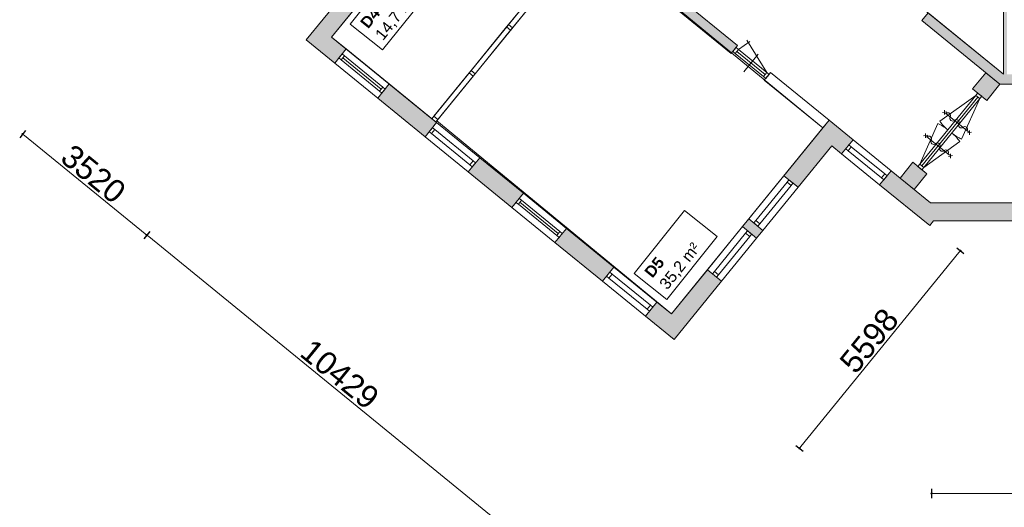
# Model space of a CAD drawing. Header units: millimetres. Extents: x 755778 to 1537169, y 90093 to 392038.
# Tile 2 of 134: x 907894 to 929529, y 105185 to 115894. Entities that reach past the tile are written whole.
import ezdxf

# ---------------------------------------------------------------- set-up
doc = ezdxf.new("R2010")
doc.units = ezdxf.units.MM
doc.layers.add('maatlijnen', color=7, linetype='Continuous')
doc.layers.add('NIV 1OS', color=7, linetype='Continuous')
doc.layers.add('oppervlaktelijnen', color=6, linetype='Continuous', lineweight=35, plot=False)
doc.layers.add('RUIMTEnr', color=7, linetype='Continuous', lineweight=5)
doc.styles.get("Standard").update_dxf_attribs({"font": 'arial.ttf'})
doc.dimstyles.new('even', dxfattribs={"dimtxt": 500, "dimasz": 50, "dimexe": 100, "dimexo": 0, "dimgap": 50, "dimtad": 1, "dimdec": 0, "dimzin": 0, "dimdsep": 46, "dimtxsty": 'Standard', "dimblk": 'DOT', "dimcen": 1, "dimclrd": 7, "dimclre": 7, "dimclrt": 7, "dimadec": 0, "dimazin": 0, "dimtfac": 1, "dimtdec": 0, "dimtofl": 0, "dimtmove": 0, "dimatfit": 2, "dimldrblk": 'DOT', "dimfxl": 100, "dimfxlon": 1, "dimtolj": 1, "dimtzin": 0, "dimlwd": 5, "dimarcsym": 0})

# ---------------------------------------------------------------- blocks, each defined once
blk = doc.blocks.new('_Dot')
at = {"color": 0, "linetype": 'ByBlock', "lineweight": -2}
blk.add_line((-0.5, 0), (-1, 0), dxfattribs=at)
at = {"color": 0, "linetype": 'ByBlock', "const_width": 0.5}
blk.add_lwpolyline([(-0.25, 0, 1), (0.25, 0, 1)], format="xyb", close=True, dxfattribs=at)
blk = doc.blocks.new('*D173')
at = {"layer": 'Defpoints', "color": 0, "lineweight": 5, "transparency": 16777216}
for p in [(927931, 111423), (968635, 109546), (968635, 105489)]:
    blk.add_point(p, dxfattribs=at)
at = {"layer": 'maatlijnen', "color": 7, "lineweight": -2, "transparency": 16777216}
for p, q in [((927931, 105589), (927931, 105389)), ((968635, 105589), (968635, 105389))]:
    blk.add_line(p, q, dxfattribs=at)
at = {"layer": 'maatlijnen', "color": 7, "lineweight": 5, "transparency": 16777216}
blk.add_line((927981, 105489), (968585, 105489), dxfattribs=at)
at = {"layer": 'maatlijnen', "color": 7, "lineweight": 5, "transparency": 16777216, "xscale": 50, "yscale": 50, "zscale": 50, "rotation": 180}
blk.add_blockref('_Dot', (927931, 105489), dxfattribs=at)
at = {"layer": 'maatlijnen', "color": 7, "lineweight": 5, "transparency": 16777216, "xscale": 50, "yscale": 50, "zscale": 50}
blk.add_blockref('_Dot', (968635, 105489), dxfattribs=at)
at = {"layer": 'maatlijnen', "color": 7, "lineweight": 5, "transparency": 16777216, "insert": (948283, 105795), "char_height": 500, "attachment_point": 5}
blk.add_mtext('\\A1;40703', dxfattribs=at)
blk = doc.blocks.new('*D174')
at = {"layer": 'Defpoints', "color": 0, "lineweight": 5, "transparency": 16777216}
for p in [(914116, 115369), (910691, 111163), (922202, 108783)]:
    blk.add_point(p, dxfattribs=at)
at = {"layer": 'maatlijnen', "color": 7, "lineweight": -2, "transparency": 16777216}
for p, q in [((910754, 111241), (910628, 111086)), ((918840, 104655), (918714, 104500))]:
    blk.add_line(p, q, dxfattribs=at)
at = {"layer": 'maatlijnen', "color": 7, "lineweight": 5, "transparency": 16777216}
blk.add_line((918738, 104609), (910730, 111132), dxfattribs=at)
at = {"layer": 'maatlijnen', "color": 7, "lineweight": 5, "transparency": 16777216, "xscale": 50, "yscale": 50, "zscale": 50}
for p, rotation in [((910691, 111163), 140.8368779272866), ((918777, 104577), 320.8368779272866)]:
    blk.add_blockref('_Dot', p, dxfattribs=dict(at, rotation=rotation))
at = {"layer": 'maatlijnen', "color": 7, "lineweight": 5, "transparency": 16777216, "insert": (914927, 108107), "char_height": 500, "attachment_point": 5, "rotation": 320.8369}
blk.add_mtext('\\A1;10429', dxfattribs=at)
blk = doc.blocks.new('*D175')
at = {"layer": 'Defpoints', "color": 0, "lineweight": 5, "transparency": 16777216}
for p in [(925738, 113123), (922202, 108783), (925029, 106481)]:
    blk.add_point(p, dxfattribs=at)
at = {"layer": 'maatlijnen', "color": 7, "lineweight": 5, "transparency": 16777216}
blk.add_line((928533, 110782), (925060, 106519), dxfattribs=at)
at = {"layer": 'maatlijnen', "color": 7, "lineweight": -2, "transparency": 16777216}
for p, q in [((928487, 110884), (928642, 110758)), ((924951, 106544), (925106, 106417))]:
    blk.add_line(p, q, dxfattribs=at)
at = {"layer": 'maatlijnen', "color": 7, "lineweight": 5, "transparency": 16777216, "xscale": 50, "yscale": 50, "zscale": 50}
for p, rotation in [((928564, 110821), 50.83687792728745), ((925029, 106481), 230.8368779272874)]:
    blk.add_blockref('_Dot', p, dxfattribs=dict(at, rotation=rotation))
at = {"layer": 'maatlijnen', "color": 7, "lineweight": 5, "transparency": 16777216, "insert": (926560, 108844), "char_height": 500, "attachment_point": 5, "rotation": 50.8369}
blk.add_mtext('\\A1;5598', dxfattribs=at)
blk = doc.blocks.new('*D178')
at = {"layer": 'Defpoints', "color": 0, "lineweight": 5, "transparency": 16777216}
for p in [(914922, 121933), (917652, 119710), (910686, 111158)]:
    blk.add_point(p, dxfattribs=at)
at = {"layer": 'maatlijnen', "color": 7, "lineweight": -2, "transparency": 16777216}
for p, q in [((908020, 113458), (907894, 113303)), ((910749, 111235), (910623, 111080))]:
    blk.add_line(p, q, dxfattribs=at)
at = {"layer": 'maatlijnen', "color": 7, "lineweight": 5, "transparency": 16777216}
blk.add_line((907996, 113349), (910648, 111189), dxfattribs=at)
at = {"layer": 'maatlijnen', "color": 7, "lineweight": 5, "transparency": 16777216, "xscale": 50, "yscale": 50, "zscale": 50}
for p, rotation in [((907957, 113381), 140.8368779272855), ((910686, 111158), 320.8368779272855)]:
    blk.add_blockref('_Dot', p, dxfattribs=dict(at, rotation=rotation))
at = {"layer": 'maatlijnen', "color": 7, "lineweight": 5, "transparency": 16777216, "insert": (909514, 112506), "char_height": 500, "attachment_point": 5, "rotation": 320.8369}
blk.add_mtext('\\A1;3520', dxfattribs=at)
blk = doc.blocks.new('*D179')
at = {"layer": 'Defpoints', "color": 0, "lineweight": 5, "transparency": 16777216}
for p in [(925738, 113123), (927889, 111371), (920927, 102824)]:
    blk.add_point(p, dxfattribs=at)
at = {"layer": 'maatlijnen', "color": 7, "lineweight": -2, "transparency": 16777216}
for p, q in [((918839, 104653), (918713, 104498)), ((920990, 102901), (920864, 102746))]:
    blk.add_line(p, q, dxfattribs=at)
at = {"layer": 'maatlijnen', "color": 7, "lineweight": 5, "transparency": 16777216}
blk.add_line((918815, 104544), (920888, 102855), dxfattribs=at)
at = {"layer": 'maatlijnen', "color": 7, "lineweight": 5, "transparency": 16777216, "xscale": 50, "yscale": 50, "zscale": 50}
for p, rotation in [((918776, 104576), 140.8368779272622), ((920927, 102824), 320.8368779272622)]:
    blk.add_blockref('_Dot', p, dxfattribs=dict(at, rotation=rotation))
at = {"layer": 'maatlijnen', "color": 7, "lineweight": 5, "transparency": 16777216, "insert": (920041, 103933), "char_height": 500, "attachment_point": 5, "rotation": 320.8369}
blk.add_mtext('\\A1;2774', dxfattribs=at)

msp = doc.modelspace()

# ---------------------------------------------------------------- hatches: boundary and pattern name
at = {"layer": 'NIV 1OS', "lineweight": 5}
for points in [[(938281.2, 114695.1), (929588.8, 114695.1), (929588.8, 120748.1), (929871.4, 121095.1), (929913.5, 121095.1), (929913.5, 121495.1), (926283.5, 117038.4), (927016.1, 116441.6), (927155.1, 116612.2), (926593, 117070), (929508.8, 120649.9), (929508.8, 114695.1), (927852.9, 116043.8), (927713.9, 115873.3), (929430.5, 114475.1), (938281.2, 114475.1)], [(919990.4, 118320.7), (919851.5, 118150.1), (923530, 115154), (923668.9, 115324.6)], [(915540.6, 116484.1), (915230.4, 116736.7), (914185.8, 115454.3), (914814.8, 114942), (915067.4, 115252.1), (914748.6, 115511.8)], [(929142.6, 114121.5), (929430.5, 114475.1), (929120.4, 114727.7), (928832.4, 114374.2)], [(916013.3, 114481.7), (915760.7, 114171.5), (916803.2, 113322.4), (917055.8, 113632.5)], [(925737.9, 113123.4), (925953.2, 112948.1), (926205.8, 113258.2), (925680.4, 113686.2), (925541.5, 113515.6), (924686.2, 112465.6), (924996.4, 112213)], [(918708.6, 111770.4), (918961.2, 112080.6), (918001.8, 112862.1), (917749.1, 112551.9)], [(927829, 112508.8), (927518.8, 112761.4), (927238.4, 112417.1), (927548.6, 112164.5)], [(927042.6, 112576.6), (926790, 112266.5), (927889, 111371.3), (927973.5, 111475.1), (930910.8, 111475.1), (930910.8, 111589.1), (930910.8, 111875.1), (927903.9, 111875.1)], [(923915.8, 111519.7), (923776.8, 111349.1), (924087, 111096.5), (924225.9, 111267.1)], [(920697, 110150.8), (920949.6, 110461), (919907.1, 111310.1), (919654.5, 111000)], [(923316.5, 110150.6), (923006.4, 110403.2), (922308.2, 109546), (922824.1, 109546)], [(922824.1, 109546), (922308.2, 109546), (922214.4, 109430.8), (922072.9, 109546), (921777.9, 109546), (921733.3, 109491.2), (921643, 109380.4), (922271.9, 108868.1)], [(921895.6, 109690.5), (921777.9, 109546), (922072.9, 109546)]]:
    msp.add_hatch(color=7, dxfattribs=at).paths.add_polyline_path(points)

# ---------------------------------------------------------------- linework, layer by layer
at = {"layer": 'NIV 1OS', "color": 7, "lineweight": 5}
for p, q in [((929508.8, 120649.9), (929508.8, 114695.1)), ((923530, 115154), (919851.5, 118150.1)), ((919990.4, 118320.7), (923668.9, 115324.6)), ((915230.4, 116736.7), (914185.8, 115454.3)), ((918633.1, 115788.4), (919411.9, 116744.7)), ((918721.4, 115716.4), (919500.3, 116672.7)), ((914748.6, 115511.8), (915540.6, 116484.1)), ((927852.9, 116043.8), (927713.9, 115873.3)), ((929508.8, 114695.1), (927852.9, 116043.8)), ((927713.9, 115873.3), (929430.5, 114475.1)), ((917811.9, 114780.2), (918590.7, 115736.5)), ((917900.3, 114708.2), (918679.1, 115664.5)), ((914185.8, 115454.3), (914814.8, 114942)), ((915067.4, 115252.1), (914748.6, 115511.8)), ((923668.9, 115324.6), (923530, 115154)), ((914814.8, 114942), (915067.4, 115252.1)), ((916013.3, 114481.7), (915067.4, 115252.1)), ((924235.7, 114647.5), (923615.4, 115152.8)), ((924271.7, 114691.7), (923651.4, 115197)), ((924307.7, 114735.9), (923687.4, 115241.1)), ((923803.6, 114750.5), (924119.4, 115138.2)), ((915760.7, 114171.5), (914814.8, 114942)), ((915799.1, 114324.7), (914957, 115010.5)), ((915835.1, 114368.9), (914993, 115054.7)), ((915871.1, 114413.1), (915029, 115098.9)), ((916990.7, 113772), (917769.6, 114728.3)), ((924254.1, 114564.1), (924393.1, 114734.7)), ((924393.1, 114734.7), (925680.4, 113686.2)), ((929120.4, 114727.7), (928832.4, 114374.2)), ((929430.5, 114475.1), (929120.4, 114727.7)), ((915760.7, 114171.5), (916013.3, 114481.7)), ((916013.3, 114481.7), (917055.8, 113632.5)), ((917079.1, 113700), (917857.9, 114656.3)), ((925541.5, 113515.6), (924254.1, 114564.1)), ((929142.6, 114121.5), (929430.5, 114475.1)), ((929430.5, 114475.1), (938281.2, 114475.1)), ((928832.4, 114374.2), (929142.6, 114121.5)), ((916803.2, 113322.4), (915760.7, 114171.5)), ((928901, 114231.9), (927672, 112723.1)), ((928945.2, 114195.9), (927716.2, 112687.1)), ((928989.4, 114159.9), (927760.4, 112651.1)), ((928901, 114231.9), (928112.2, 113662.2)), ((928989.4, 114159.9), (928591.1, 113272.1)), ((917055.8, 113632.5), (916803.2, 113322.4)), ((918001.8, 112862.1), (917055.8, 113632.5)), ((924686.2, 112465.6), (925680.4, 113686.2)), ((925680.4, 113686.2), (925541.5, 113515.6)), ((925680.4, 113686.2), (926205.8, 113258.2)), ((927672, 112723.1), (928070.3, 113610.8)), ((917787.5, 112705.1), (916945.5, 113390.9)), ((917859.5, 112793.5), (917017.5, 113479.3)), ((917749.1, 112551.9), (916803.2, 113322.4)), ((926205.8, 113258.2), (925953.2, 112948.1)), ((927042.6, 112576.6), (926205.8, 113258.2)), ((927760.4, 112651.1), (928549.2, 113220.7)), ((925737.9, 113123.4), (924996.4, 112213)), ((925953.2, 112948.1), (925737.9, 113123.4)), ((926790, 112266.5), (925953.2, 112948.1)), ((926828.4, 112419.7), (926095.4, 113016.7)), ((926900.4, 112508.1), (926167.4, 113105.1)), ((917749.1, 112551.9), (918001.8, 112862.1)), ((918001.8, 112862.1), (918961.2, 112080.6)), ((927518.8, 112761.4), (927238.4, 112417.1)), ((927829, 112508.8), (927518.8, 112761.4)), ((918708.6, 111770.4), (917749.1, 112551.9)), ((927042.6, 112576.6), (926790, 112266.5)), ((927903.9, 111875.1), (927042.6, 112576.6)), ((927548.6, 112164.5), (927829, 112508.8)), ((924686.2, 112465.6), (923915.8, 111519.7)), ((924754.8, 112323.4), (924068.9, 111481.3)), ((924996.4, 112213), (924686.2, 112465.6)), ((927238.4, 112417.1), (927548.6, 112164.5)), ((918961.2, 112080.6), (918708.6, 111770.4)), ((919907.1, 111310.1), (918961.2, 112080.6)), ((924843.2, 112251.4), (924157.3, 111409.3)), ((924996.4, 112213), (924225.9, 111267.1)), ((926790, 112266.5), (927889, 111371.3)), ((919728.9, 111197.4), (918886.8, 111883.2)), ((919764.9, 111241.6), (918922.8, 111927.4)), ((930910.8, 111875.1), (927903.9, 111875.1)), ((919654.5, 111000), (918708.6, 111770.4)), ((919692.9, 111153.2), (918850.8, 111839)), ((923915.8, 111519.7), (923776.8, 111349.1)), ((924225.9, 111267.1), (923915.8, 111519.7)), ((927889, 111371.3), (927973.5, 111475.1)), ((927973.5, 111475.1), (930910.8, 111475.1)), ((919654.5, 111000), (919907.1, 111310.1)), ((919907.1, 111310.1), (920949.6, 110461)), ((923776.8, 111349.1), (923006.4, 110403.2)), ((923845.4, 111206.8), (923159.5, 110364.8)), ((923776.8, 111349.1), (924087, 111096.5)), ((924087, 111096.5), (924225.9, 111267.1)), ((920697, 110150.8), (919654.5, 111000)), ((923933.8, 111134.9), (923247.9, 110292.8)), ((924087, 111096.5), (923316.5, 110150.6)), ((920949.6, 110461), (920697, 110150.8)), ((921895.6, 109690.5), (920949.6, 110461)), ((922214.4, 109430.8), (923006.4, 110403.2)), ((923006.4, 110403.2), (923316.5, 110150.6)), ((921643, 109380.4), (920697, 110150.8)), ((921681.3, 109533.6), (920839.3, 110219.4)), ((921753.3, 109621.9), (920911.3, 110307.8)), ((923316.5, 110150.6), (922271.9, 108868.1)), ((921643, 109380.4), (921895.6, 109690.5)), ((921895.6, 109690.5), (922214.4, 109430.8)), ((922271.9, 108868.1), (921643, 109380.4))]:
    msp.add_line(p, q, dxfattribs=at)
at = {"layer": 'NIV 1OS', "color": 7, "linetype": 'ByBlock', "lineweight": 5}
for p, q in [((918633.1, 115788.4), (918590.7, 115736.5)), ((918633.1, 115788.4), (918721.4, 115716.4)), ((918590.7, 115736.5), (918679.1, 115664.5)), ((918679.1, 115664.5), (918721.4, 115716.4)), ((914977.1, 115141.2), (914905.1, 115052.9)), ((915029, 115098.9), (914977.1, 115141.2)), ((923635.4, 115283.5), (923563.4, 115195.1)), ((923563.4, 115195.1), (923615.4, 115152.8)), ((923687.4, 115241.1), (923615.4, 115152.8)), ((923687.4, 115241.1), (923635.4, 115283.5)), ((914905.1, 115052.9), (914957, 115010.5)), ((915029, 115098.9), (914957, 115010.5)), ((917811.9, 114780.2), (917769.6, 114728.3)), ((917769.6, 114728.3), (917857.9, 114656.3)), ((917811.9, 114780.2), (917900.3, 114708.2)), ((917857.9, 114656.3), (917900.3, 114708.2)), ((924307.7, 114735.9), (924235.7, 114647.5)), ((924359.6, 114693.6), (924287.6, 114605.2)), ((924359.6, 114693.6), (924307.7, 114735.9)), ((924235.7, 114647.5), (924287.6, 114605.2)), ((915871.1, 114413.1), (915799.1, 114324.7)), ((915799.1, 114324.7), (915851, 114282.4)), ((915923, 114370.8), (915851, 114282.4)), ((915923, 114370.8), (915871.1, 114413.1)), ((928943.3, 114283.8), (928901, 114231.9)), ((928943.3, 114283.8), (929031.7, 114211.8)), ((928901, 114231.9), (928989.4, 114159.9)), ((928989.4, 114159.9), (929031.7, 114211.8)), ((928170.5, 113852.8), (928262.5, 113870.7)), ((928215.9, 113908.6), (928217, 113814.9)), ((928239.7, 113842.8), (928742.2, 113433.6)), ((916990.7, 113772), (916948.4, 113720.1)), ((916948.4, 113720.1), (917036.8, 113648.1)), ((916990.7, 113772), (917079.1, 113700)), ((917036.8, 113648.1), (917079.1, 113700)), ((916965.5, 113521.6), (916893.5, 113433.3)), ((916893.5, 113433.3), (916945.5, 113390.9)), ((917017.5, 113479.3), (916945.5, 113390.9)), ((917017.5, 113479.3), (916965.5, 113521.6)), ((927798.4, 113396), (927799.4, 113302.3)), ((928811.4, 113423.6), (928719.4, 113405.7)), ((928765.9, 113367.8), (928764.9, 113461.5)), ((927752.9, 113340.2), (927844.9, 113358.1)), ((927822.2, 113330.2), (928324.6, 112920.9)), ((926115.5, 113147.4), (926043.5, 113059)), ((926043.5, 113059), (926095.4, 113016.7)), ((926167.4, 113105.1), (926095.4, 113016.7)), ((926167.4, 113105.1), (926115.5, 113147.4)), ((928348.4, 112855.1), (928347.3, 112948.9)), ((917859.5, 112793.5), (917787.5, 112705.1)), ((917911.4, 112751.2), (917839.4, 112662.8)), ((917911.4, 112751.2), (917859.5, 112793.5)), ((927672, 112723.1), (927629.7, 112671.1)), ((927672, 112723.1), (927760.4, 112651.1)), ((928393.9, 112911), (928301.9, 112893)), ((917787.5, 112705.1), (917839.4, 112662.8)), ((926900.4, 112508.1), (926828.4, 112419.7)), ((926952.3, 112465.8), (926900.4, 112508.1)), ((927629.7, 112671.1), (927718.1, 112599.1)), ((927718.1, 112599.1), (927760.4, 112651.1)), ((924754.8, 112323.4), (924797.1, 112375.3)), ((924843.2, 112251.4), (924754.8, 112323.4)), ((924885.5, 112303.3), (924797.1, 112375.3)), ((924885.5, 112303.3), (924843.2, 112251.4)), ((926828.4, 112419.7), (926880.3, 112377.4)), ((926952.3, 112465.8), (926880.3, 112377.4)), ((918870.9, 111969.7), (918798.9, 111881.3)), ((918798.9, 111881.3), (918850.8, 111839)), ((918922.8, 111927.4), (918850.8, 111839)), ((918922.8, 111927.4), (918870.9, 111969.7)), ((924026.6, 111429.4), (924068.9, 111481.3)), ((924115, 111357.4), (924026.6, 111429.4)), ((924157.3, 111409.3), (924068.9, 111481.3)), ((919764.9, 111241.6), (919692.9, 111153.2)), ((919816.8, 111199.2), (919764.9, 111241.6)), ((923845.4, 111206.8), (923887.7, 111258.8)), ((923933.8, 111134.9), (923845.4, 111206.8)), ((923976.1, 111186.8), (923887.7, 111258.8)), ((924157.3, 111409.3), (924115, 111357.4)), ((919692.9, 111153.2), (919744.8, 111110.8)), ((919816.8, 111199.2), (919744.8, 111110.8)), ((923976.1, 111186.8), (923933.8, 111134.9)), ((920859.3, 110350.1), (920787.3, 110261.7)), ((920911.3, 110307.8), (920859.3, 110350.1)), ((923117.2, 110312.9), (923159.5, 110364.8)), ((923247.9, 110292.8), (923159.5, 110364.8)), ((920787.3, 110261.7), (920839.3, 110219.4)), ((920911.3, 110307.8), (920839.3, 110219.4)), ((923205.6, 110240.9), (923117.2, 110312.9)), ((923247.9, 110292.8), (923205.6, 110240.9)), ((921753.3, 109621.9), (921681.3, 109533.6)), ((921681.3, 109533.6), (921733.3, 109491.2)), ((921805.3, 109579.6), (921733.3, 109491.2)), ((921805.3, 109579.6), (921753.3, 109621.9))]:
    msp.add_line(p, q, dxfattribs=at)
at = {"layer": 'NIV 1OS', "lineweight": 5}
for p, q in [((923687.4, 115241.1), (923936.9, 115415.9)), ((924307.7, 114735.9), (923870.9, 115443.6))]:
    msp.add_line(p, q, dxfattribs=at)
at = {"layer": 'NIV 1OS', "color": 7, "linetype": 'ByBlock', "lineweight": 5}
for centre, start, end in [((928289.2, 113789.6), 330.2992, 131.37456), ((928394.9, 113729.3), 150.2992, 311.37456), ((928475.3, 113638), 330.2992, 131.37456), ((928581, 113577.7), 150.2992, 311.37456), ((928661.4, 113486.5), 330.2992, 131.37456), ((927871.7, 113277), 330.2992, 131.37456), ((927977.4, 113216.7), 150.2992, 311.37456), ((928057.8, 113125.4), 330.2992, 131.37456), ((928163.4, 113065.1), 150.2992, 311.37456), ((928243.9, 112973.8), 330.2992, 131.37456)]:
    msp.add_arc(centre, 60.8, start, end, dxfattribs=at)
at = {"layer": 'NIV 1OS', "color": 7, "lineweight": 5}
for centre, start, end in [((927672, 112723.1), 50.83688, 65.83688), ((928901, 114231.9), 215.83688, 230.83688), ((928989.4, 114159.9), 230.83688, 245.83688), ((927760.4, 112651.1), 35.83688, 50.83688)]:
    msp.add_arc(centre, 973, start, end, dxfattribs=at)
at = {"layer": 'oppervlaktelijnen', "lineweight": 5}
msp.add_lwpolyline([(926593, 117070), (929508.8, 120649.9), (929508.8, 114695.1), (926593, 117070)], dxfattribs=at)
for points in [[(914748.6, 115511.8), (918075.7, 119596.6), (920275.4, 117804.8), (916948.4, 113720.1)], [(917057.9, 113674), (920385, 117758.8), (925541.5, 113515.6), (922214.4, 109430.8)]]:
    msp.add_lwpolyline(points, close=True, dxfattribs=at)
at = {"layer": 'RUIMTEnr', "lineweight": 5}
for points in [[(915152.2, 115799.2), (916257.4, 117180.5), (916970.7, 116609.8), (915865.5, 115228.5)], [(921397.7, 110323.1), (922503, 111704.4), (923216.3, 111133.7), (922111, 109752.4)]]:
    msp.add_lwpolyline(points, close=True, dxfattribs=at)

# ---------------------------------------------------------------- texts
at = {"layer": 'RUIMTEnr', "lineweight": 5, "char_height": 250, "attachment_point": 4, "rotation": 51.33595}
for s, insert in [('{\\fArial|b1|i0|c0|p34;D4\\P}14,7 m²', (915635.1, 115615.2)), ('{\\fArial|b1|i0|c0|p34;D5\\P}35,2 m²', (921880.7, 110139.2))]:
    msp.add_mtext_dynamic_manual_height_columns(s, width=1497.397, gutter_width=121.2, heights=[0], dxfattribs=dict(at, insert=insert))

# ---------------------------------------------------------------- dimensions: what is measured, and where the dimension line sits
at = {"layer": 'maatlijnen', "lineweight": 5}
for p1, p2, distance, picture, middle in [((914922.4, 121932.8), (917651.8, 119709.6), -11029.6, '*D178', (909514.5, 112506.2)), ((925737.9, 113123.4), (927889, 111371.3), -11024.3, '*D179', (920041.4, 103933.1))]:
    dim = msp.add_aligned_dim(p1=p1, p2=p2, distance=distance, dimstyle='even', dxfattribs=at)
    dim.commit()
    dim.dimension.update_dxf_attribs({"geometry": picture, "text_midpoint": middle})
at = {"layer": 'maatlijnen', "color": 7, "lineweight": 5}
for p1, p2, distance, picture, middle in [((922202.4, 108782.8), (914116.4, 115369), 5424.2, '*D174', (914926.6, 108106.9)), ((925737.9, 113123.4), (922202.4, 108782.8), 3645.4, '*D175', (926559.9, 108843.7))]:
    dim = msp.add_aligned_dim(p1=p1, p2=p2, distance=distance, dimstyle='even', dxfattribs=at)
    dim.commit()
    dim.dimension.update_dxf_attribs({"geometry": picture, "text_midpoint": middle})
dim = msp.add_linear_dim(base=(968634.6, 105489.1), p1=(927931.3, 111423.2), p2=(968634.6, 109546), dimstyle='even', dxfattribs=at)
dim.commit()
dim.dimension.update_dxf_attribs({"geometry": '*D173', "text_midpoint": (948282.9, 105794.5)})

doc.saveas('drawing.dxf')
